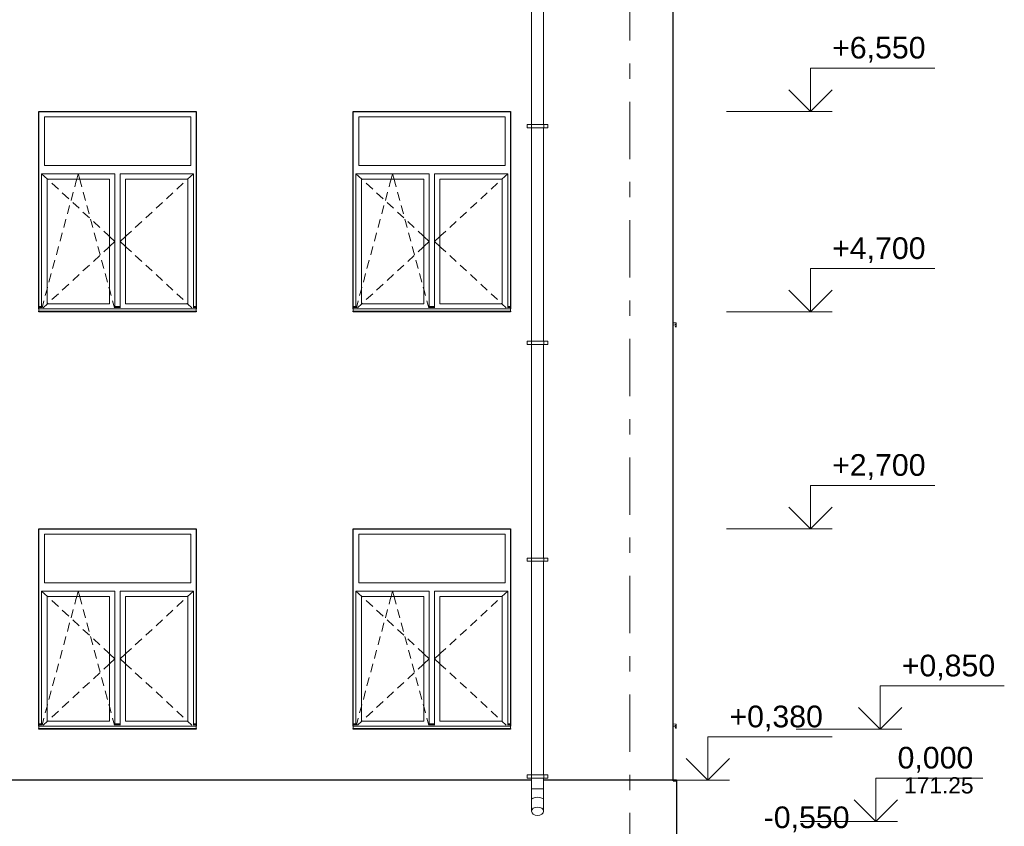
# Model space of a CAD drawing. Header units: millimetres. Extents: x -28034 to 133570, y -6180 to 17692.
# Tile 11 of 36: x 30797 to 39881, y -45 to 7396. Entities that reach past the tile are written whole.
import ezdxf
from ezdxf.enums import TextEntityAlignment as Align

# ---------------------------------------------------------------- set-up
doc = ezdxf.new("R2010")
doc.units = ezdxf.units.MM
doc.header["$MEASUREMENT"] = 0
doc.linetypes.add('Штрих-Штриховая', pattern=[1093.611073, 529.166651, -211.666656, 141.111112, -211.666656])
for name, color, linetype in [('1_Цоколь', 7, 'Continuous'), ('Конструктив - Стены Несущие', 7, 'Continuous'), ('Новый_1 ВОДОСТОК', 7, 'Continuous'), ('Новый_Окна Archicad', 7, 'Continuous'), ('Окна Archicad', 7, 'Continuous'), ('Размер - Отметка Уровня', 7, 'Continuous'), ('Элемент Модели - Оси', 7, 'Continuous')]:
    doc.layers.add(name, color=color, linetype=linetype)
for name, color, linetype, lineweight in [('1_Цоколь_Ном._пера__21', 7, 'Continuous', 30), ('Конструктив - Стены Несущие_Ном._пера__21', 7, 'Continuous', 30), ('Новый_1 ВОДОСТОК_Ном._пера__141', 7, 'Continuous', 20), ('Новый_Окна Archicad_Ном._пера__1', 7, 'Continuous', 15), ('Окна Archicad_Ном._пера__1', 7, 'Continuous', 15), ('Окна Archicad_Ном._пера__21', 7, 'Continuous', 30), ('Размер - Отметка Уровня_Ном._пера__120', 7, 'Continuous', 5), ('Элемент Модели - Оси_Ном._пера__1', 7, 'Continuous', 15), ('Элемент Модели - Оси_Ном._пера__2', 8, 'Continuous', 15)]:
    doc.layers.add(name, color=color, linetype=linetype, lineweight=lineweight)
doc.styles.add('СГЕНЕРИР_СТИЛЬ_1', font='arial.ttf')

# ---------------------------------------------------------------- blocks, each defined once
blk = doc.blocks.new('Элемент Разреза_1_2')
at = {"layer": 'Конструктив - Стены Несущие_Ном._пера__21', "color": 7, "linetype": 'Continuous', "lineweight": 30}
blk.add_line((36824.3, 380), (36824.3, 3850), dxfattribs=at)
blk = doc.blocks.new('Элемент Разреза_8_2')
at = {"layer": 'Окна Archicad_Ном._пера__1', "color": 7, "linetype": 'Continuous', "lineweight": 15}
for p, q in [((31024.3, 2650), (31024.3, 2200)), ((32374.3, 2650), (31024.3, 2650)), ((32374.3, 2200), (32374.3, 2650)), ((31024.3, 2200), (32374.3, 2200)), ((30999.3, 2075), (30999.3, 2125)), ((30999.3, 2125), (31674.3, 2125)), ((30999.3, 2125), (31053.3, 2075)), ((31323.3, 2075), (31336.8, 2125)), ((31350.3, 2075), (31336.8, 2125)), ((31674.3, 2125), (31674.3, 2075)), ((31724.3, 2075), (31724.3, 2125)), ((31724.3, 2125), (32399.3, 2125)), ((32399.3, 2125), (32345.3, 2075)), ((32399.3, 2125), (32399.3, 2075)), ((30999.3, 925), (30999.3, 2075)), ((31049.3, 2075), (31049.3, 925)), ((31624.3, 2075), (31049.3, 2075)), ((31053.3, 2075), (31058, 2070.6)), ((31094.7, 2036.7), (31153.4, 1982.3)), ((31304.3, 2004.6), (31315.9, 2047.8)), ((31315.9, 2047.8), (31323.3, 2075)), ((31357.6, 2047.8), (31350.3, 2075)), ((31369.3, 2004.6), (31357.6, 2047.8)), ((31624.3, 925), (31624.3, 2075)), ((31674.3, 2075), (31674.3, 925)), ((31724.3, 925), (31724.3, 2075)), ((31774.3, 2075), (31774.3, 925)), ((32349.3, 2075), (31774.3, 2075)), ((32303.9, 2036.7), (32245.2, 1982.3)), ((32345.3, 2075), (32340.6, 2070.6)), ((32349.3, 925), (32349.3, 2075)), ((32399.3, 2075), (32399.3, 925)), ((31190.1, 1948.4), (31248.8, 1894)), ((31270.4, 1879), (31291.2, 1956.3)), ((31403.2, 1879), (31382.3, 1956.3)), ((32208.5, 1948.4), (32149.8, 1894)), ((31236.5, 1753.5), (31257.3, 1830.8)), ((31285.5, 1860), (31344.2, 1805.7)), ((31437.1, 1753.5), (31416.2, 1830.8)), ((32113.1, 1860), (32054.4, 1805.7)), ((31380.8, 1771.7), (31439.5, 1717.4)), ((32017.7, 1771.7), (31959, 1717.4)), ((31202.6, 1628), (31223.5, 1705.3)), ((31471, 1628), (31450.1, 1705.3)), ((31476.2, 1683.4), (31534.9, 1629)), ((31922.3, 1683.4), (31863.6, 1629)), ((31168.7, 1502.5), (31189.6, 1579.8)), ((31504.9, 1502.5), (31484, 1579.8)), ((31571.6, 1595.1), (31615.6, 1554.4)), ((31615.6, 1554.4), (31624.3, 1546.3)), ((31624.3, 1546.3), (31674.3, 1500)), ((31774.3, 1546.3), (31724.3, 1500)), ((31783, 1554.4), (31774.3, 1546.3)), ((31827, 1595.1), (31783, 1554.4)), ((31134.8, 1377), (31155.7, 1454.3)), ((31538.7, 1377), (31517.9, 1454.3)), ((31615.6, 1445.6), (31624.3, 1453.7)), ((31624.3, 1453.7), (31674.3, 1500)), ((31774.3, 1453.7), (31724.3, 1500)), ((31783, 1445.6), (31774.3, 1453.7)), ((31476.2, 1316.6), (31534.9, 1371)), ((31571.6, 1404.9), (31615.6, 1445.6)), ((31827, 1404.9), (31783, 1445.6)), ((31922.3, 1316.6), (31863.6, 1371)), ((31100.9, 1251.5), (31121.8, 1328.8)), ((31380.8, 1228.3), (31439.5, 1282.6)), ((31572.6, 1251.5), (31551.8, 1328.8)), ((32017.7, 1228.3), (31959, 1282.6)), ((31067.1, 1126), (31087.9, 1203.2)), ((31285.5, 1140), (31344.2, 1194.3)), ((31606.5, 1126), (31585.7, 1203.2)), ((32113.1, 1140), (32054.4, 1194.3)), ((31190.1, 1051.6), (31248.8, 1106)), ((32208.5, 1051.6), (32149.8, 1106)), ((31033.2, 1000.5), (31049.3, 1060.2)), ((31049.3, 1060.2), (31054, 1077.7)), ((31094.7, 963.3), (31153.4, 1017.7)), ((31624.3, 1060.2), (31619.5, 1077.7)), ((31640.4, 1000.5), (31624.3, 1060.2)), ((32303.9, 963.3), (32245.2, 1017.7)), ((30999.3, 888.5), (30999.3, 925)), ((31002.9, 888.5), (31020.1, 952.2)), ((31013.9, 888.5), (31053.3, 925)), ((31049.3, 925), (31624.3, 925)), ((31053.3, 925), (31058, 929.4)), ((31670.6, 888.5), (31653.4, 952.2)), ((31674.3, 925), (31674.3, 888.5)), ((31724.3, 888.5), (31724.3, 925)), ((31774.3, 925), (32349.3, 925)), ((32345.3, 925), (32340.6, 929.4)), ((32384.7, 888.5), (32345.3, 925)), ((32399.3, 925), (32399.3, 888.5)), ((30999.3, 900), (30974.3, 900)), ((30999.3, 890), (30974.3, 890)), ((30974.3, 880), (30974.3, 878.1)), ((30974.3, 878.1), (30974.3, 858.1)), ((32424.3, 878.1), (30974.3, 878.1)), ((32424.3, 858.1), (30974.3, 858.1)), ((31724.3, 900), (31674.3, 900)), ((31724.3, 890), (31674.3, 890)), ((32424.3, 900), (32399.3, 900)), ((32424.3, 890), (32399.3, 890)), ((32424.3, 880), (32424.3, 878.1)), ((32424.3, 878.1), (32424.3, 858.1))]:
    blk.add_line(p, q, dxfattribs=at)
at = {"layer": 'Окна Archicad_Ном._пера__21', "color": 7, "linetype": 'Continuous', "lineweight": 30}
for p, q in [((30974.3, 2700), (32424.3, 2700)), ((30974.3, 880), (30974.3, 2700)), ((32424.3, 2700), (32424.3, 880)), ((30974.3, 850), (30974.3, 858.1)), ((32424.3, 850), (30974.3, 850)), ((32424.3, 858.1), (32424.3, 850))]:
    blk.add_line(p, q, dxfattribs=at)
blk = doc.blocks.new('Элемент Разреза_9_2')
at = {"layer": 'Окна Archicad_Ном._пера__1', "color": 7, "linetype": 'Continuous', "lineweight": 15}
for p, q in [((33924.3, 2650), (33924.3, 2200)), ((35274.3, 2650), (33924.3, 2650)), ((35274.3, 2200), (35274.3, 2650)), ((33924.3, 2200), (35274.3, 2200)), ((33899.3, 2075), (33899.3, 2125)), ((33899.3, 2125), (34574.3, 2125)), ((33899.3, 2125), (33953.3, 2075)), ((34223.3, 2075), (34236.8, 2125)), ((34250.3, 2075), (34236.8, 2125)), ((34574.3, 2125), (34574.3, 2075)), ((34624.3, 2075), (34624.3, 2125)), ((34624.3, 2125), (35299.3, 2125)), ((35299.3, 2125), (35245.3, 2075)), ((35299.3, 2125), (35299.3, 2075)), ((33899.3, 925), (33899.3, 2075)), ((33949.3, 2075), (33949.3, 925)), ((34524.3, 2075), (33949.3, 2075)), ((33953.3, 2075), (33958, 2070.6)), ((33994.7, 2036.7), (34053.4, 1982.3)), ((34204.3, 2004.6), (34215.9, 2047.8)), ((34215.9, 2047.8), (34223.3, 2075)), ((34257.6, 2047.8), (34250.3, 2075)), ((34269.3, 2004.6), (34257.6, 2047.8)), ((34524.3, 925), (34524.3, 2075)), ((34574.3, 2075), (34574.3, 925)), ((34624.3, 925), (34624.3, 2075)), ((34674.3, 2075), (34674.3, 925)), ((35249.3, 2075), (34674.3, 2075)), ((35203.9, 2036.7), (35145.2, 1982.3)), ((35245.3, 2075), (35240.6, 2070.6)), ((35249.3, 925), (35249.3, 2075)), ((35299.3, 2075), (35299.3, 925)), ((34090.1, 1948.4), (34148.8, 1894)), ((34170.4, 1879), (34191.2, 1956.3)), ((34303.2, 1879), (34282.3, 1956.3)), ((35108.5, 1948.4), (35049.8, 1894)), ((34136.5, 1753.5), (34157.3, 1830.8)), ((34185.5, 1860), (34244.2, 1805.7)), ((34337.1, 1753.5), (34316.2, 1830.8)), ((35013.1, 1860), (34954.4, 1805.7)), ((34280.8, 1771.7), (34339.5, 1717.4)), ((34917.7, 1771.7), (34859, 1717.4)), ((34102.6, 1628), (34123.5, 1705.3)), ((34371, 1628), (34350.1, 1705.3)), ((34376.2, 1683.4), (34434.9, 1629)), ((34822.3, 1683.4), (34763.6, 1629)), ((34068.7, 1502.5), (34089.6, 1579.8)), ((34404.9, 1502.5), (34384, 1579.8)), ((34471.6, 1595.1), (34515.6, 1554.4)), ((34515.6, 1554.4), (34524.3, 1546.3)), ((34524.3, 1546.3), (34574.3, 1500)), ((34674.3, 1546.3), (34624.3, 1500)), ((34683, 1554.4), (34674.3, 1546.3)), ((34727, 1595.1), (34683, 1554.4)), ((34034.8, 1377), (34055.7, 1454.3)), ((34438.7, 1377), (34417.9, 1454.3)), ((34515.6, 1445.6), (34524.3, 1453.7)), ((34524.3, 1453.7), (34574.3, 1500)), ((34674.3, 1453.7), (34624.3, 1500)), ((34683, 1445.6), (34674.3, 1453.7)), ((34376.2, 1316.6), (34434.9, 1371)), ((34471.6, 1404.9), (34515.6, 1445.6)), ((34727, 1404.9), (34683, 1445.6)), ((34822.3, 1316.6), (34763.6, 1371)), ((34000.9, 1251.5), (34021.8, 1328.8)), ((34280.8, 1228.3), (34339.5, 1282.6)), ((34472.6, 1251.5), (34451.8, 1328.8)), ((34917.7, 1228.3), (34859, 1282.6)), ((33967.1, 1126), (33987.9, 1203.2)), ((34185.5, 1140), (34244.2, 1194.3)), ((34506.5, 1126), (34485.7, 1203.2)), ((35013.1, 1140), (34954.4, 1194.3)), ((34090.1, 1051.6), (34148.8, 1106)), ((35108.5, 1051.6), (35049.8, 1106)), ((33933.2, 1000.5), (33949.3, 1060.2)), ((33949.3, 1060.2), (33954, 1077.7)), ((33994.7, 963.3), (34053.4, 1017.7)), ((34524.3, 1060.2), (34519.5, 1077.7)), ((34540.4, 1000.5), (34524.3, 1060.2)), ((35203.9, 963.3), (35145.2, 1017.7)), ((33899.3, 888.5), (33899.3, 925)), ((33902.9, 888.5), (33920.1, 952.2)), ((33913.9, 888.5), (33953.3, 925)), ((33949.3, 925), (34524.3, 925)), ((33953.3, 925), (33958, 929.4)), ((34570.6, 888.5), (34553.4, 952.2)), ((34574.3, 925), (34574.3, 888.5)), ((34624.3, 888.5), (34624.3, 925)), ((34674.3, 925), (35249.3, 925)), ((35245.3, 925), (35240.6, 929.4)), ((35284.7, 888.5), (35245.3, 925)), ((35299.3, 925), (35299.3, 888.5)), ((33899.3, 900), (33874.3, 900)), ((33899.3, 890), (33874.3, 890)), ((33874.3, 880), (33874.3, 878.1)), ((33874.3, 878.1), (33874.3, 858.1)), ((35324.3, 878.1), (33874.3, 878.1)), ((35324.3, 858.1), (33874.3, 858.1)), ((34624.3, 900), (34574.3, 900)), ((34624.3, 890), (34574.3, 890)), ((35324.3, 900), (35299.3, 900)), ((35324.3, 890), (35299.3, 890)), ((35324.3, 880), (35324.3, 878.1)), ((35324.3, 878.1), (35324.3, 858.1))]:
    blk.add_line(p, q, dxfattribs=at)
at = {"layer": 'Окна Archicad_Ном._пера__21', "color": 7, "linetype": 'Continuous', "lineweight": 30}
for p, q in [((33874.3, 880), (33874.3, 2700)), ((33874.3, 2700), (35324.3, 2700)), ((35324.3, 2700), (35324.3, 880)), ((33874.3, 850), (33874.3, 858.1)), ((35324.3, 850), (33874.3, 850)), ((35324.3, 858.1), (35324.3, 850))]:
    blk.add_line(p, q, dxfattribs=at)
blk = doc.blocks.new('Элемент Разреза_16_2')
at = {"layer": 'Конструктив - Стены Несущие_Ном._пера__21', "color": 7, "linetype": 'Continuous', "lineweight": 30}
blk.add_line((36824.3, 3850), (36824.3, 7550), dxfattribs=at)
blk = doc.blocks.new('Элемент Разреза_21_2')
at = {"layer": 'Окна Archicad_Ном._пера__1', "color": 7, "linetype": 'Continuous', "lineweight": 15}
for p, q in [((31024.3, 6500), (31024.3, 6050)), ((32374.3, 6500), (31024.3, 6500)), ((32374.3, 6050), (32374.3, 6500)), ((31024.3, 6050), (32374.3, 6050)), ((30999.3, 5925), (30999.3, 5975)), ((30999.3, 5975), (31674.3, 5975)), ((30999.3, 5975), (31053.3, 5925)), ((30999.3, 4775), (30999.3, 5925)), ((31049.3, 5925), (31049.3, 4775)), ((31624.3, 5925), (31049.3, 5925)), ((31053.3, 5925), (31058, 5920.6)), ((31315.9, 5897.8), (31323.3, 5925)), ((31323.3, 5925), (31336.8, 5975)), ((31350.3, 5925), (31336.8, 5975)), ((31357.6, 5897.8), (31350.3, 5925)), ((31624.3, 4775), (31624.3, 5925)), ((31674.3, 5975), (31674.3, 5925)), ((31674.3, 5925), (31674.3, 4775)), ((31724.3, 5925), (31724.3, 5975)), ((31724.3, 5975), (32399.3, 5975)), ((31724.3, 4775), (31724.3, 5925)), ((31774.3, 5925), (31774.3, 4775)), ((32349.3, 5925), (31774.3, 5925)), ((32345.3, 5925), (32340.6, 5920.6)), ((32399.3, 5975), (32345.3, 5925)), ((32349.3, 4775), (32349.3, 5925)), ((32399.3, 5975), (32399.3, 5925)), ((32399.3, 5925), (32399.3, 4775)), ((31094.7, 5886.7), (31153.4, 5832.3)), ((31304.3, 5854.6), (31315.9, 5897.8)), ((31369.3, 5854.6), (31357.6, 5897.8)), ((32303.9, 5886.7), (32245.2, 5832.3)), ((31190.1, 5798.4), (31248.8, 5744)), ((31270.4, 5729), (31291.2, 5806.3)), ((31403.2, 5729), (31382.3, 5806.3)), ((32208.5, 5798.4), (32149.8, 5744)), ((31236.5, 5603.5), (31257.3, 5680.8)), ((31285.5, 5710), (31344.2, 5655.7)), ((31437.1, 5603.5), (31416.2, 5680.8)), ((32113.1, 5710), (32054.4, 5655.7)), ((31202.6, 5478), (31223.5, 5555.3)), ((31380.8, 5621.7), (31439.5, 5567.4)), ((31471, 5478), (31450.1, 5555.3)), ((32017.7, 5621.7), (31959, 5567.4)), ((31476.2, 5533.4), (31534.9, 5479)), ((31922.3, 5533.4), (31863.6, 5479)), ((31168.7, 5352.5), (31189.6, 5429.8)), ((31504.9, 5352.5), (31484, 5429.8)), ((31571.6, 5445.1), (31615.6, 5404.4)), ((31615.6, 5404.4), (31624.3, 5396.3)), ((31624.3, 5396.3), (31674.3, 5350)), ((31774.3, 5396.3), (31724.3, 5350)), ((31783, 5404.4), (31774.3, 5396.3)), ((31827, 5445.1), (31783, 5404.4)), ((31134.8, 5227), (31155.7, 5304.3)), ((31538.7, 5227), (31517.9, 5304.3)), ((31571.6, 5254.9), (31615.6, 5295.6)), ((31615.6, 5295.6), (31624.3, 5303.7)), ((31624.3, 5303.7), (31674.3, 5350)), ((31774.3, 5303.7), (31724.3, 5350)), ((31783, 5295.6), (31774.3, 5303.7)), ((31827, 5254.9), (31783, 5295.6)), ((31100.9, 5101.5), (31121.8, 5178.8)), ((31476.2, 5166.6), (31534.9, 5221)), ((31572.6, 5101.5), (31551.8, 5178.8)), ((31922.3, 5166.6), (31863.6, 5221)), ((31380.8, 5078.3), (31439.5, 5132.6)), ((32017.7, 5078.3), (31959, 5132.6)), ((31067.1, 4976), (31087.9, 5053.2)), ((31285.5, 4990), (31344.2, 5044.3)), ((31606.5, 4976), (31585.7, 5053.2)), ((32113.1, 4990), (32054.4, 5044.3)), ((31033.2, 4850.5), (31049.3, 4910.2)), ((31049.3, 4910.2), (31054, 4927.7)), ((31190.1, 4901.6), (31248.8, 4956)), ((31624.3, 4910.2), (31619.5, 4927.7)), ((31640.4, 4850.5), (31624.3, 4910.2)), ((32208.5, 4901.6), (32149.8, 4956)), ((31094.7, 4813.3), (31153.4, 4867.7)), ((32303.9, 4813.3), (32245.2, 4867.7)), ((30999.3, 4750), (30974.3, 4750)), ((30999.3, 4740), (30974.3, 4740)), ((30974.3, 4730), (30974.3, 4728.1)), ((30974.3, 4728.1), (30974.3, 4708.1)), ((32424.3, 4728.1), (30974.3, 4728.1)), ((30999.3, 4738.5), (30999.3, 4775)), ((31002.9, 4738.5), (31020.1, 4802.2)), ((31013.9, 4738.5), (31053.3, 4775)), ((31049.3, 4775), (31624.3, 4775)), ((31053.3, 4775), (31058, 4779.4)), ((31670.6, 4738.5), (31653.4, 4802.2)), ((31674.3, 4775), (31674.3, 4738.5)), ((31724.3, 4750), (31674.3, 4750)), ((31724.3, 4740), (31674.3, 4740)), ((31724.3, 4738.5), (31724.3, 4775)), ((31774.3, 4775), (32349.3, 4775)), ((32345.3, 4775), (32340.6, 4779.4)), ((32384.7, 4738.5), (32345.3, 4775)), ((32399.3, 4775), (32399.3, 4738.5)), ((32424.3, 4750), (32399.3, 4750)), ((32424.3, 4740), (32399.3, 4740)), ((32424.3, 4730), (32424.3, 4728.1)), ((32424.3, 4728.1), (32424.3, 4708.1)), ((32424.3, 4708.1), (30974.3, 4708.1))]:
    blk.add_line(p, q, dxfattribs=at)
at = {"layer": 'Окна Archicad_Ном._пера__21', "color": 7, "linetype": 'Continuous', "lineweight": 30}
for p, q in [((30974.3, 6550), (32424.3, 6550)), ((30974.3, 4730), (30974.3, 6550)), ((32424.3, 6550), (32424.3, 4730)), ((30974.3, 4700), (30974.3, 4708.1)), ((32424.3, 4700), (30974.3, 4700)), ((32424.3, 4708.1), (32424.3, 4700))]:
    blk.add_line(p, q, dxfattribs=at)
blk = doc.blocks.new('Элемент Разреза_22_2')
at = {"layer": 'Окна Archicad_Ном._пера__1', "color": 7, "linetype": 'Continuous', "lineweight": 15}
for p, q in [((33924.3, 6500), (33924.3, 6050)), ((35274.3, 6500), (33924.3, 6500)), ((35274.3, 6050), (35274.3, 6500)), ((33924.3, 6050), (35274.3, 6050)), ((33899.3, 5925), (33899.3, 5975)), ((33899.3, 5975), (34574.3, 5975)), ((33899.3, 5975), (33953.3, 5925)), ((33899.3, 4775), (33899.3, 5925)), ((33949.3, 5925), (33949.3, 4775)), ((34524.3, 5925), (33949.3, 5925)), ((33953.3, 5925), (33958, 5920.6)), ((34215.9, 5897.8), (34223.3, 5925)), ((34223.3, 5925), (34236.8, 5975)), ((34250.3, 5925), (34236.8, 5975)), ((34257.6, 5897.8), (34250.3, 5925)), ((34524.3, 4775), (34524.3, 5925)), ((34574.3, 5975), (34574.3, 5925)), ((34574.3, 5925), (34574.3, 4775)), ((34624.3, 5925), (34624.3, 5975)), ((34624.3, 5975), (35299.3, 5975)), ((34624.3, 4775), (34624.3, 5925)), ((34674.3, 5925), (34674.3, 4775)), ((35249.3, 5925), (34674.3, 5925)), ((35245.3, 5925), (35240.6, 5920.6)), ((35299.3, 5975), (35245.3, 5925)), ((35249.3, 4775), (35249.3, 5925)), ((35299.3, 5975), (35299.3, 5925)), ((35299.3, 5925), (35299.3, 4775)), ((33994.7, 5886.7), (34053.4, 5832.3)), ((34204.3, 5854.6), (34215.9, 5897.8)), ((34269.3, 5854.6), (34257.6, 5897.8)), ((35203.9, 5886.7), (35145.2, 5832.3)), ((34090.1, 5798.4), (34148.8, 5744)), ((34170.4, 5729), (34191.2, 5806.3)), ((34303.2, 5729), (34282.3, 5806.3)), ((35108.5, 5798.4), (35049.8, 5744)), ((34136.5, 5603.5), (34157.3, 5680.8)), ((34185.5, 5710), (34244.2, 5655.7)), ((34337.1, 5603.5), (34316.2, 5680.8)), ((35013.1, 5710), (34954.4, 5655.7)), ((34102.6, 5478), (34123.5, 5555.3)), ((34280.8, 5621.7), (34339.5, 5567.4)), ((34371, 5478), (34350.1, 5555.3)), ((34917.7, 5621.7), (34859, 5567.4)), ((34376.2, 5533.4), (34434.9, 5479)), ((34822.3, 5533.4), (34763.6, 5479)), ((34068.7, 5352.5), (34089.6, 5429.8)), ((34404.9, 5352.5), (34384, 5429.8)), ((34471.6, 5445.1), (34515.6, 5404.4)), ((34515.6, 5404.4), (34524.3, 5396.3)), ((34524.3, 5396.3), (34574.3, 5350)), ((34674.3, 5396.3), (34624.3, 5350)), ((34683, 5404.4), (34674.3, 5396.3)), ((34727, 5445.1), (34683, 5404.4)), ((34034.8, 5227), (34055.7, 5304.3)), ((34438.7, 5227), (34417.9, 5304.3)), ((34471.6, 5254.9), (34515.6, 5295.6)), ((34515.6, 5295.6), (34524.3, 5303.7)), ((34524.3, 5303.7), (34574.3, 5350)), ((34674.3, 5303.7), (34624.3, 5350)), ((34683, 5295.6), (34674.3, 5303.7)), ((34727, 5254.9), (34683, 5295.6)), ((34000.9, 5101.5), (34021.8, 5178.8)), ((34376.2, 5166.6), (34434.9, 5221)), ((34472.6, 5101.5), (34451.8, 5178.8)), ((34822.3, 5166.6), (34763.6, 5221)), ((34280.8, 5078.3), (34339.5, 5132.6)), ((34917.7, 5078.3), (34859, 5132.6)), ((33967.1, 4976), (33987.9, 5053.2)), ((34185.5, 4990), (34244.2, 5044.3)), ((34506.5, 4976), (34485.7, 5053.2)), ((35013.1, 4990), (34954.4, 5044.3)), ((33933.2, 4850.5), (33949.3, 4910.2)), ((33949.3, 4910.2), (33954, 4927.7)), ((34090.1, 4901.6), (34148.8, 4956)), ((34524.3, 4910.2), (34519.5, 4927.7)), ((34540.4, 4850.5), (34524.3, 4910.2)), ((35108.5, 4901.6), (35049.8, 4956)), ((33994.7, 4813.3), (34053.4, 4867.7)), ((35203.9, 4813.3), (35145.2, 4867.7)), ((33899.3, 4750), (33874.3, 4750)), ((33899.3, 4740), (33874.3, 4740)), ((33874.3, 4730), (33874.3, 4728.1)), ((33874.3, 4728.1), (33874.3, 4708.1)), ((35324.3, 4728.1), (33874.3, 4728.1)), ((33899.3, 4738.5), (33899.3, 4775)), ((33902.9, 4738.5), (33920.1, 4802.2)), ((33913.9, 4738.5), (33953.3, 4775)), ((33949.3, 4775), (34524.3, 4775)), ((33953.3, 4775), (33958, 4779.4)), ((34570.6, 4738.5), (34553.4, 4802.2)), ((34574.3, 4775), (34574.3, 4738.5)), ((34624.3, 4750), (34574.3, 4750)), ((34624.3, 4740), (34574.3, 4740)), ((34624.3, 4738.5), (34624.3, 4775)), ((34674.3, 4775), (35249.3, 4775)), ((35245.3, 4775), (35240.6, 4779.4)), ((35284.7, 4738.5), (35245.3, 4775)), ((35299.3, 4775), (35299.3, 4738.5)), ((35324.3, 4750), (35299.3, 4750)), ((35324.3, 4740), (35299.3, 4740)), ((35324.3, 4730), (35324.3, 4728.1)), ((35324.3, 4728.1), (35324.3, 4708.1)), ((35324.3, 4708.1), (33874.3, 4708.1))]:
    blk.add_line(p, q, dxfattribs=at)
at = {"layer": 'Окна Archicad_Ном._пера__21', "color": 7, "linetype": 'Continuous', "lineweight": 30}
for p, q in [((33874.3, 4730), (33874.3, 6550)), ((33874.3, 6550), (35324.3, 6550)), ((35324.3, 6550), (35324.3, 4730)), ((33874.3, 4700), (33874.3, 4708.1)), ((35324.3, 4700), (33874.3, 4700)), ((35324.3, 4708.1), (35324.3, 4700))]:
    blk.add_line(p, q, dxfattribs=at)
blk = doc.blocks.new('Элемент Разреза_53_2')
at = {"layer": 'Новый_Окна Archicad_Ном._пера__1', "color": 7, "linetype": 'Continuous', "lineweight": 15}
for p, q in [((36824.3, 880), (36854.3, 878.1)), ((36854.3, 858.1), (36844.3, 868.1)), ((36854.3, 878.1), (36854.3, 858.1))]:
    blk.add_line(p, q, dxfattribs=at)
blk = doc.blocks.new('Элемент Разреза_54_2')
at = {"layer": 'Новый_Окна Archicad_Ном._пера__1', "color": 7, "linetype": 'Continuous', "lineweight": 15}
for p, q in [((36824.3, 4580), (36854.3, 4578.1)), ((36854.3, 4558.1), (36844.3, 4568.1)), ((36854.3, 4578.1), (36854.3, 4558.1))]:
    blk.add_line(p, q, dxfattribs=at)
blk = doc.blocks.new('Элемент Разреза_80_2')
at = {"layer": 'Новый_1 ВОДОСТОК_Ном._пера__141', "color": 7, "linetype": 'Continuous', "lineweight": 20}
for p, q in [((35519.3, 8399.6), (35519.3, 6429.6)), ((35629.3, 8399.6), (35629.3, 6429.6)), ((35517.3, 6429.6), (35479.3, 6429.6)), ((35479.3, 6399.6), (35479.3, 6429.6)), ((35517.3, 6399.6), (35479.3, 6399.6)), ((35521.6, 6429.6), (35517.3, 6429.6)), ((35517.3, 6399.6), (35517.3, 6429.6)), ((35521.6, 6399.6), (35517.3, 6399.6)), ((35519.3, 6399.6), (35519.3, 4429.6)), ((35534, 6429.6), (35521.6, 6429.6)), ((35534, 6399.6), (35521.6, 6399.6)), ((35552.5, 6429.6), (35534, 6429.6)), ((35552.5, 6399.6), (35534, 6399.6)), ((35574.3, 6429.6), (35552.5, 6429.6)), ((35574.3, 6399.6), (35552.5, 6399.6)), ((35596.1, 6429.6), (35574.3, 6429.6)), ((35596.1, 6399.6), (35574.3, 6399.6)), ((35614.6, 6429.6), (35596.1, 6429.6)), ((35614.6, 6399.6), (35596.1, 6399.6)), ((35626.9, 6429.6), (35614.6, 6429.6)), ((35626.9, 6399.6), (35614.6, 6399.6)), ((35631.3, 6429.6), (35626.9, 6429.6)), ((35631.3, 6399.6), (35626.9, 6399.6)), ((35629.3, 6399.6), (35629.3, 4429.6)), ((35669.3, 6429.6), (35631.3, 6429.6)), ((35631.3, 6399.6), (35631.3, 6429.6)), ((35669.3, 6399.6), (35631.3, 6399.6)), ((35669.3, 6399.6), (35669.3, 6429.6)), ((35517.3, 4429.6), (35479.3, 4429.6)), ((35479.3, 4399.6), (35479.3, 4429.6)), ((35517.3, 4399.6), (35479.3, 4399.6)), ((35521.6, 4429.6), (35517.3, 4429.6)), ((35517.3, 4399.6), (35517.3, 4429.6)), ((35521.6, 4399.6), (35517.3, 4399.6)), ((35519.3, 4399.6), (35519.3, 2429.6)), ((35534, 4429.6), (35521.6, 4429.6)), ((35534, 4399.6), (35521.6, 4399.6)), ((35552.5, 4429.6), (35534, 4429.6)), ((35552.5, 4399.6), (35534, 4399.6)), ((35574.3, 4429.6), (35552.5, 4429.6)), ((35574.3, 4399.6), (35552.5, 4399.6)), ((35596.1, 4429.6), (35574.3, 4429.6)), ((35596.1, 4399.6), (35574.3, 4399.6)), ((35614.6, 4429.6), (35596.1, 4429.6)), ((35614.6, 4399.6), (35596.1, 4399.6)), ((35626.9, 4429.6), (35614.6, 4429.6)), ((35626.9, 4399.6), (35614.6, 4399.6)), ((35631.3, 4429.6), (35626.9, 4429.6)), ((35631.3, 4399.6), (35626.9, 4399.6)), ((35629.3, 4399.6), (35629.3, 2429.6)), ((35669.3, 4429.6), (35631.3, 4429.6)), ((35631.3, 4399.6), (35631.3, 4429.6)), ((35669.3, 4399.6), (35631.3, 4399.6)), ((35669.3, 4399.6), (35669.3, 4429.6)), ((35517.3, 2429.6), (35479.3, 2429.6)), ((35479.3, 2399.6), (35479.3, 2429.6)), ((35517.3, 2399.6), (35479.3, 2399.6)), ((35521.6, 2429.6), (35517.3, 2429.6)), ((35517.3, 2399.6), (35517.3, 2429.6)), ((35521.6, 2399.6), (35517.3, 2399.6)), ((35519.3, 2399.6), (35519.3, 429.6)), ((35534, 2429.6), (35521.6, 2429.6)), ((35534, 2399.6), (35521.6, 2399.6)), ((35552.5, 2429.6), (35534, 2429.6)), ((35552.5, 2399.6), (35534, 2399.6)), ((35574.3, 2429.6), (35552.5, 2429.6)), ((35574.3, 2399.6), (35552.5, 2399.6)), ((35596.1, 2429.6), (35574.3, 2429.6)), ((35596.1, 2399.6), (35574.3, 2399.6)), ((35614.6, 2429.6), (35596.1, 2429.6)), ((35614.6, 2399.6), (35596.1, 2399.6)), ((35626.9, 2429.6), (35614.6, 2429.6)), ((35626.9, 2399.6), (35614.6, 2399.6)), ((35631.3, 2429.6), (35626.9, 2429.6)), ((35631.3, 2399.6), (35626.9, 2399.6)), ((35629.3, 2399.6), (35629.3, 429.6)), ((35669.3, 2429.6), (35631.3, 2429.6)), ((35631.3, 2399.6), (35631.3, 2429.6)), ((35669.3, 2399.6), (35631.3, 2399.6)), ((35669.3, 2399.6), (35669.3, 2429.6)), ((35517.3, 429.6), (35479.3, 429.6)), ((35479.3, 399.6), (35479.3, 429.6)), ((35517.3, 399.6), (35479.3, 399.6)), ((35521.6, 429.6), (35517.3, 429.6)), ((35517.3, 399.6), (35517.3, 429.6)), ((35521.6, 399.6), (35517.3, 399.6)), ((35519.3, 399.6), (35519.3, 299.6)), ((35534, 429.6), (35521.6, 429.6)), ((35534, 399.6), (35521.6, 399.6)), ((35552.5, 429.6), (35534, 429.6)), ((35552.5, 399.6), (35534, 399.6)), ((35574.3, 429.6), (35552.5, 429.6)), ((35574.3, 399.6), (35552.5, 399.6)), ((35596.1, 429.6), (35574.3, 429.6)), ((35596.1, 399.6), (35574.3, 399.6)), ((35614.6, 429.6), (35596.1, 429.6)), ((35614.6, 399.6), (35596.1, 399.6)), ((35626.9, 429.6), (35614.6, 429.6)), ((35626.9, 399.6), (35614.6, 399.6)), ((35631.3, 429.6), (35626.9, 429.6)), ((35631.3, 399.6), (35626.9, 399.6)), ((35629.3, 399.6), (35629.3, 299.6)), ((35669.3, 429.6), (35631.3, 429.6)), ((35631.3, 399.6), (35631.3, 429.6)), ((35669.3, 399.6), (35631.3, 399.6)), ((35669.3, 399.6), (35669.3, 429.6)), ((35519.3, 299.6), (35523.5, 299.6)), ((35519.3, 299.6), (35519.3, 199.6)), ((35523.5, 299.6), (35535.4, 299.6)), ((35535.4, 299.6), (35553.2, 299.6)), ((35553.2, 299.6), (35574.3, 299.6)), ((35574.3, 299.6), (35595.3, 299.6)), ((35595.3, 299.6), (35613.2, 299.6)), ((35613.2, 299.6), (35625.1, 299.6)), ((35625.1, 299.6), (35629.3, 299.6)), ((35629.3, 299.6), (35629.3, 199.6)), ((35519.3, 199.6), (35519.3, 93.6)), ((35523.5, 208.4), (35535.4, 215.7)), ((35535.4, 215.7), (35553.2, 220.7)), ((35553.2, 220.7), (35574.3, 222.4)), ((35574.3, 222.4), (35595.3, 220.7)), ((35595.3, 220.7), (35613.2, 215.7)), ((35613.2, 215.7), (35625.1, 208.4)), ((35629.3, 199.6), (35629.3, 93.6)), ((35519.3, 93.6), (35523.5, 108.5)), ((35523.5, 78.7), (35519.3, 93.6)), ((35523.5, 108.5), (35535.4, 121.1)), ((35535.4, 121.1), (35553.2, 129.5)), ((35553.2, 129.5), (35574.3, 132.5)), ((35574.3, 132.5), (35595.3, 129.5)), ((35595.3, 129.5), (35613.2, 121.1)), ((35613.2, 121.1), (35625.1, 108.5)), ((35625.1, 108.5), (35629.3, 93.6)), ((35629.3, 93.6), (35625.1, 78.7)), ((35535.4, 66.1), (35523.5, 78.7)), ((35553.2, 57.6), (35535.4, 66.1)), ((35574.3, 54.7), (35553.2, 57.6)), ((35595.3, 57.6), (35574.3, 54.7)), ((35613.2, 66.1), (35595.3, 57.6)), ((35625.1, 78.7), (35613.2, 66.1))]:
    blk.add_line(p, q, dxfattribs=at)
blk = doc.blocks.new('Элемент Разреза_108_2')
at = {"layer": 'Новый_Окна Archicad_Ном._пера__1', "color": 7, "linetype": 'Continuous', "lineweight": 15}
for p, q in [((36824.3, 900), (36854.3, 898.1)), ((36854.3, 878.1), (36844.3, 888.1)), ((36854.3, 898.1), (36854.3, 878.1))]:
    blk.add_line(p, q, dxfattribs=at)
blk = doc.blocks.new('Элемент Разреза_109_2')
at = {"layer": 'Новый_Окна Archicad_Ном._пера__1', "color": 7, "linetype": 'Continuous', "lineweight": 15}
for p, q in [((36824.3, 4600), (36854.3, 4598.1)), ((36854.3, 4578.1), (36844.3, 4588.1)), ((36854.3, 4598.1), (36854.3, 4578.1))]:
    blk.add_line(p, q, dxfattribs=at)
blk = doc.blocks.new('Элемент Разреза_118_2')
at = {"layer": '1_Цоколь_Ном._пера__21', "color": 7, "linetype": 'Continuous', "lineweight": 30}
for p, q in [((36825.3, 374.2), (36855.3, 374.2)), ((36855.3, 374.2), (36855.3, -728)), ((36825.3, -1105.4), (36825.3, -728)), ((36855.3, -728), (36825.3, -728)), ((36855.3, -728), (36855.3, -1105.4)), ((36855.3, -1105.4), (36825.3, -1105.4))]:
    blk.add_line(p, q, dxfattribs=at)
blk = doc.blocks.new('Элемент Разреза_127_2')
at = {"layer": '1_Цоколь_Ном._пера__21', "color": 7, "linetype": 'Continuous', "lineweight": 30}
for p, q in [((35519.3, 380), (24529.3, 380)), ((36825.3, 380), (35629.3, 380)), ((36825.3, 374.2), (36825.3, 380))]:
    blk.add_line(p, q, dxfattribs=at)
blk = doc.blocks.new('Элемент Разреза_128_2')
at = {"layer": '1_Цоколь_Ном._пера__21', "color": 7, "linetype": 'Continuous', "lineweight": 30}
for p, q in [((36855.3, 380), (36825.3, 380)), ((36855.3, 374.2), (36855.3, 380))]:
    blk.add_line(p, q, dxfattribs=at)
blk = doc.blocks.new('Стандартный Маркер Сетки[3]_2', base_point=(36424.3, 14001.1))
at = {"layer": 'Элемент Модели - Оси_Ном._пера__2', "color": 8, "linetype": 'Штрих-Штриховая', "lineweight": 15}
blk.add_line((36424.3, 13201.1), (36424.3, -2200), dxfattribs=at)
at = {"layer": 'Элемент Модели - Оси_Ном._пера__1', "color": 7, "lineweight": 15, "style": 'СГЕНЕРИР_СТИЛЬ_1'}
blk.add_attdef('AC_MarkerText_1', text='', height=350, rotation=360, dxfattribs=at).set_placement((36424.3, -3300), align=Align.TOP_CENTER)
blk = doc.blocks.new('Стандартный Маркер Сетки[4]_2', base_point=(36424.3, 14001.1))
at = {"layer": 'Элемент Модели - Оси_Ном._пера__2', "color": 8, "linetype": 'Штрих-Штриховая', "lineweight": 15}
blk.add_line((36424.3, 13201.1), (36424.3, -2200), dxfattribs=at)
at = {"layer": 'Элемент Модели - Оси_Ном._пера__1', "color": 7, "lineweight": 15, "style": 'СГЕНЕРИР_СТИЛЬ_1'}
blk.add_attdef('AC_MarkerText_1', text='', height=350, rotation=360, dxfattribs=at).set_placement((36424.3, -3300), align=Align.TOP_CENTER)
blk = doc.blocks.new('Отметка высоты (ГОСТ)[6]_2', base_point=(38695.8, 0))
at = {"layer": 'Размер - Отметка Уровня_Ном._пера__120', "color": 7, "linetype": 'Continuous', "lineweight": 5}
for p, q in [((38695.8, 0), (38695.8, 400)), ((38695.8, 400), (39682.2, 400)), ((38695.8, 0), (38495.8, 200)), ((38695.8, 0), (38895.8, 200)), ((37995.8, 0), (38895.8, 0))]:
    blk.add_line(p, q, dxfattribs=at)
at = {"layer": 'Размер - Отметка Уровня_Ном._пера__120', "color": 7, "lineweight": 5, "insert": (38895.8, 429.7), "char_height": 200, "attachment_point": 7, "style": 'СГЕНЕРИР_СТИЛЬ_1'}
blk.add_mtext('\\A1;0,000{\\H0.66x;\\S^  ;}', dxfattribs=at)
at = {"layer": 'Размер - Отметка Уровня_Ном._пера__120', "color": 7, "lineweight": 5, "style": 'СГЕНЕРИР_СТИЛЬ_1'}
blk.add_attdef('addText', text='', height=150, dxfattribs=at).set_placement((38955.8, 213.2), align=Align.BOTTOM_LEFT)
blk = doc.blocks.new('Отметка высоты (ГОСТ)[10]_2', base_point=(38091.8, 6550))
at = {"layer": 'Размер - Отметка Уровня_Ном._пера__120', "color": 7, "linetype": 'Continuous', "lineweight": 5}
for p, q in [((38091.8, 6550), (38091.8, 6950)), ((38091.8, 6950), (39238.4, 6950)), ((38091.8, 6550), (37891.8, 6750)), ((38091.8, 6550), (38291.8, 6750)), ((37318.6, 6550), (38291.8, 6550))]:
    blk.add_line(p, q, dxfattribs=at)
at = {"layer": 'Размер - Отметка Уровня_Ном._пера__120', "color": 7, "lineweight": 5, "insert": (38291.8, 6979.7), "char_height": 200, "attachment_point": 7, "style": 'СГЕНЕРИР_СТИЛЬ_1'}
blk.add_mtext('\\A1;+6,550{\\H0.66x;\\S^  ;}', dxfattribs=at)
at = {"layer": 'Размер - Отметка Уровня_Ном._пера__120', "color": 7, "lineweight": 5, "style": 'СГЕНЕРИР_СТИЛЬ_1'}
blk.add_attdef('addText', text='', height=150, dxfattribs=at).set_placement((38351.8, 6714.3), align=Align.BOTTOM_LEFT)
blk = doc.blocks.new('Отметка высоты (ГОСТ)[11]_2', base_point=(38091.8, 4700))
at = {"layer": 'Размер - Отметка Уровня_Ном._пера__120', "color": 7, "linetype": 'Continuous', "lineweight": 5}
for p, q in [((38091.8, 4700), (38091.8, 5100)), ((38091.8, 5100), (39238.4, 5100)), ((38091.8, 4700), (37891.8, 4900)), ((38091.8, 4700), (38291.8, 4900)), ((37318.6, 4700), (38291.8, 4700))]:
    blk.add_line(p, q, dxfattribs=at)
at = {"layer": 'Размер - Отметка Уровня_Ном._пера__120', "color": 7, "lineweight": 5, "insert": (38291.8, 5129.7), "char_height": 200, "attachment_point": 7, "style": 'СГЕНЕРИР_СТИЛЬ_1'}
blk.add_mtext('\\A1;+4,700{\\H0.66x;\\S^  ;}', dxfattribs=at)
at = {"layer": 'Размер - Отметка Уровня_Ном._пера__120', "color": 7, "lineweight": 5, "style": 'СГЕНЕРИР_СТИЛЬ_1'}
blk.add_attdef('addText', text='', height=150, dxfattribs=at).set_placement((38351.8, 4864.3), align=Align.BOTTOM_LEFT)
blk = doc.blocks.new('Отметка высоты (ГОСТ)[12]_2', base_point=(38091.8, 2700))
at = {"layer": 'Размер - Отметка Уровня_Ном._пера__120', "color": 7, "linetype": 'Continuous', "lineweight": 5}
for p, q in [((38091.8, 2700), (38091.8, 3100)), ((38091.8, 3100), (39238.4, 3100)), ((38091.8, 2700), (37891.8, 2900)), ((38091.8, 2700), (38291.8, 2900)), ((37318.6, 2700), (38291.8, 2700))]:
    blk.add_line(p, q, dxfattribs=at)
at = {"layer": 'Размер - Отметка Уровня_Ном._пера__120', "color": 7, "lineweight": 5, "insert": (38291.8, 3129.7), "char_height": 200, "attachment_point": 7, "style": 'СГЕНЕРИР_СТИЛЬ_1'}
blk.add_mtext('\\A1;+2,700{\\H0.66x;\\S^  ;}', dxfattribs=at)
at = {"layer": 'Размер - Отметка Уровня_Ном._пера__120', "color": 7, "lineweight": 5, "style": 'СГЕНЕРИР_СТИЛЬ_1'}
blk.add_attdef('addText', text='', height=150, dxfattribs=at).set_placement((38351.8, 2864.3), align=Align.BOTTOM_LEFT)
blk = doc.blocks.new('Отметка высоты (ГОСТ)[13]_2', base_point=(38734, 850))
at = {"layer": 'Размер - Отметка Уровня_Ном._пера__120', "color": 7, "linetype": 'Continuous', "lineweight": 5}
for p, q in [((38734, 850), (38734, 1250)), ((38734, 1250), (39880.6, 1250)), ((38734, 850), (38534, 1050)), ((38734, 850), (38934, 1050)), ((37960.8, 850), (38934, 850))]:
    blk.add_line(p, q, dxfattribs=at)
at = {"layer": 'Размер - Отметка Уровня_Ном._пера__120', "color": 7, "lineweight": 5, "insert": (38934, 1279.7), "char_height": 200, "attachment_point": 7, "style": 'СГЕНЕРИР_СТИЛЬ_1'}
blk.add_mtext('\\A1;+0,850{\\H0.66x;\\S^  ;}', dxfattribs=at)
at = {"layer": 'Размер - Отметка Уровня_Ном._пера__120', "color": 7, "lineweight": 5, "style": 'СГЕНЕРИР_СТИЛЬ_1'}
blk.add_attdef('addText', text='', height=150, dxfattribs=at).set_placement((38994, 1014.3), align=Align.BOTTOM_LEFT)
blk = doc.blocks.new('Отметка высоты (ГОСТ)[22]_2', base_point=(37144.6, 380))
at = {"layer": 'Размер - Отметка Уровня_Ном._пера__120', "color": 7, "linetype": 'Continuous', "lineweight": 5}
for p, q in [((37144.6, 380), (37144.6, 780)), ((37144.6, 780), (38291.2, 780)), ((37144.6, 380), (36944.6, 580)), ((37144.6, 380), (37344.6, 580)), ((36371.4, 380), (37344.6, 380))]:
    blk.add_line(p, q, dxfattribs=at)
at = {"layer": 'Размер - Отметка Уровня_Ном._пера__120', "color": 7, "lineweight": 5, "insert": (37344.6, 809.7), "char_height": 200, "attachment_point": 7, "style": 'СГЕНЕРИР_СТИЛЬ_1'}
blk.add_mtext('\\A1;+0,380{\\H0.66x;\\S^  ;}', dxfattribs=at)
at = {"layer": 'Размер - Отметка Уровня_Ном._пера__120', "color": 7, "lineweight": 5, "style": 'СГЕНЕРИР_СТИЛЬ_1'}
blk.add_attdef('addText', text='', height=150, dxfattribs=at).set_placement((37404.6, 544.3), align=Align.BOTTOM_LEFT)
blk = doc.blocks.new('Отметка высоты (ГОСТ)[25]_2', base_point=(37460.7, -550))
at = {"layer": 'Размер - Отметка Уровня_Ном._пера__120', "color": 7, "linetype": 'Continuous', "lineweight": 5}
for p, q in [((37460.7, -550), (37460.7, -150)), ((37460.7, -150), (38538.4, -150)), ((37460.7, -550), (37260.7, -350)), ((37460.7, -550), (37660.7, -350)), ((36687.5, -550), (37660.7, -550))]:
    blk.add_line(p, q, dxfattribs=at)
at = {"layer": 'Размер - Отметка Уровня_Ном._пера__120', "color": 7, "lineweight": 5, "insert": (37660.7, -120.3), "char_height": 200, "attachment_point": 7, "style": 'СГЕНЕРИР_СТИЛЬ_1'}
blk.add_mtext('\\A1;-0,550{\\H0.66x;\\S^  ;}', dxfattribs=at)
at = {"layer": 'Размер - Отметка Уровня_Ном._пера__120', "color": 7, "lineweight": 5, "style": 'СГЕНЕРИР_СТИЛЬ_1'}
blk.add_attdef('addText', text='', height=150, dxfattribs=at).set_placement((37720.7, -336.8), align=Align.BOTTOM_LEFT)

msp = doc.modelspace()

# ---------------------------------------------------------------- block references
at = {"layer": '1_Цоколь', "lineweight": 0}
for name in ['Элемент Разреза_127_2', 'Элемент Разреза_128_2', 'Элемент Разреза_118_2']:
    msp.add_blockref(name, (0, 0), dxfattribs=at)
at = {"layer": 'Конструктив - Стены Несущие', "lineweight": 0}
for name in ['Элемент Разреза_16_2', 'Элемент Разреза_1_2']:
    msp.add_blockref(name, (0, 0), dxfattribs=at)
at = {"layer": 'Новый_1 ВОДОСТОК', "lineweight": 0}
msp.add_blockref('Элемент Разреза_80_2', (0, 0), dxfattribs=at)
at = {"layer": 'Новый_Окна Archicad', "lineweight": 0}
for name in ['Элемент Разреза_109_2', 'Элемент Разреза_54_2', 'Элемент Разреза_108_2', 'Элемент Разреза_53_2']:
    msp.add_blockref(name, (0, 0), dxfattribs=at)
at = {"layer": 'Окна Archicad', "lineweight": 0}
for name in ['Элемент Разреза_21_2', 'Элемент Разреза_22_2', 'Элемент Разреза_8_2', 'Элемент Разреза_9_2']:
    msp.add_blockref(name, (0, 0), dxfattribs=at)
at = {"layer": 'Размер - Отметка Уровня', "color": 104, "linetype": 'Continuous', "lineweight": 15, "true_color": 0x029e21}
for name, p in [('Отметка высоты (ГОСТ)[10]_2', (38091.8, 6550)), ('Отметка высоты (ГОСТ)[11]_2', (38091.8, 4700)), ('Отметка высоты (ГОСТ)[12]_2', (38091.8, 2700)), ('Отметка высоты (ГОСТ)[13]_2', (38734, 850)), ('Отметка высоты (ГОСТ)[22]_2', (37144.6, 380))]:
    msp.add_blockref(name, p, dxfattribs=at)
for name, p, values in [('Отметка высоты (ГОСТ)[6]_2', (38695.8, 0), {'addText': '171.25'}), ('Отметка высоты (ГОСТ)[25]_2', (37460.7, -550), {'addText': '170.70'})]:
    msp.add_blockref(name, p, dxfattribs=at).add_auto_attribs(values)
at = {"layer": 'Элемент Модели - Оси', "color": 8, "linetype": 'Continuous', "lineweight": 15}
for name in ['Стандартный Маркер Сетки[3]_2', 'Стандартный Маркер Сетки[4]_2']:
    msp.add_blockref(name, (36424.3, 14001.1), dxfattribs=at)

doc.saveas('drawing.dxf')
